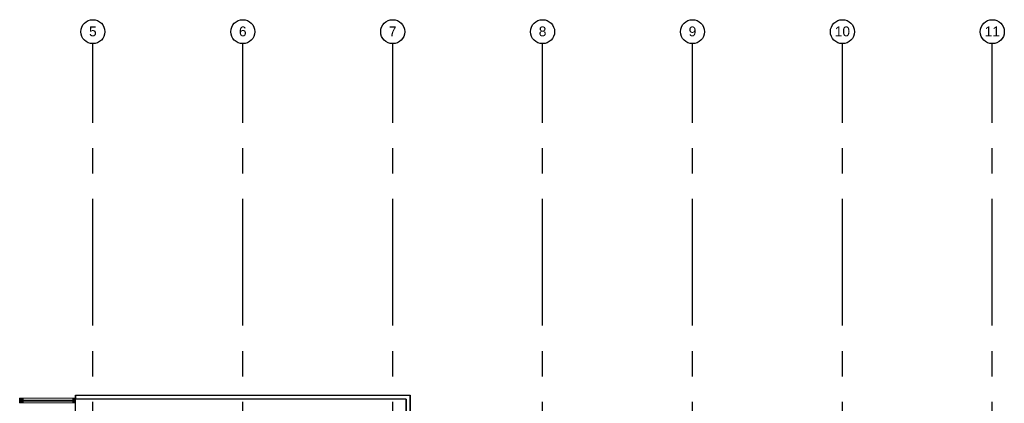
# Model space of a CAD drawing. Header units: millimetres. Extents: x -5940 to 121280, y -35718 to 26615.
# Tile 12 of 51: x 13170 to 37800, y 17013 to 26615. Entities that reach past the tile are written whole.
import ezdxf

# ---------------------------------------------------------------- set-up
doc = ezdxf.new("R2010")
doc.units = ezdxf.units.MM
doc.header["$LTSCALE"] = 100
doc.linetypes.add('CENTER', pattern=[50.8, 31.75, -6.35, 6.35, -6.35])
for name, color, linetype in [('AL21----_BUITENWAND', 3, 'Continuous'), ('AL31----_BUITENKOZIJN', 1, 'Continuous'), ('BL$7----_STRAMIEN', 8, 'Continuous')]:
    doc.layers.add(name, color=color, linetype=linetype)
doc.styles.add('Arial_4', font='arial.ttf', dxfattribs={"height": 245.883234})

# ---------------------------------------------------------------- blocks, each defined once
blk = doc.blocks.new('Rectangular Mullion - 31_CWM_067x114-7812031-_--_100 begane grond')
at = {"linetype": 'ByBlock', "lineweight": -2}
blk.add_hatch(color=0, dxfattribs=at).paths.add_polyline_path([(0, 0), (0, -114), (-67, -114), (-67, 0)], flags=0)
at = {"color": 0, "linetype": 'ByBlock', "lineweight": -2}
for p, q in [((-67, 0), (0, 0)), ((-67, -114), (-67, 0)), ((0, 0), (0, -114)), ((0, -114), (-67, -114))]:
    blk.add_line(p, q, dxfattribs=at)
blk = doc.blocks.new('System Panel - 31_CWP_glas_2-7913180-_--_100 begane grond')
at = {"linetype": 'ByBlock', "lineweight": -2}
blk.add_hatch(color=0, dxfattribs=at).paths.add_polyline_path([(622, 45), (622, 69), (-622, 69), (-622, 45)], flags=0)
at = {"color": 0, "linetype": 'ByBlock', "lineweight": -2}
for p, q in [((622, 69), (-622, 69)), ((-622, 69), (-622, 45)), ((-622, 45), (622, 45)), ((622, 45), (622, 69))]:
    blk.add_line(p, q, dxfattribs=at)
blk = doc.blocks.new('Rectangular Mullion - 31_CWM_067x114-7913178-_--_100 begane grond')
at = {"color": 0, "linetype": 'ByBlock', "lineweight": -2}
for p, q in [((17652, 48854), (16409, 48854)), ((17652, 48740), (16409, 48740))]:
    blk.add_line(p, q, dxfattribs=at)
blk = doc.blocks.new('Rectangular Mullion - 31_CWM_088x114-V6-_--_100 begane grond')
at = {"linetype": 'ByBlock', "lineweight": -2}
blk.add_hatch(color=0, dxfattribs=at).paths.add_polyline_path([(44, 0), (44, -114), (-44, -114), (-44, 0)], flags=0)
at = {"color": 0, "linetype": 'ByBlock', "lineweight": -2}
for p, q in [((-44, 0), (44, 0)), ((-44, -114), (-44, 0)), ((44, 0), (44, -114)), ((44, -114), (-44, -114))]:
    blk.add_line(p, q, dxfattribs=at)
blk = doc.blocks.new('Grid - r_3_0mm-7309776-_--_100 begane grond')
at = {"color": 0, "linetype": 'ByBlock', "lineweight": -2}
blk.add_circle((0, 0), 3, dxfattribs=at)

msp = doc.modelspace()

# ---------------------------------------------------------------- linework, layer by layer
at = {"layer": 'AL21----_BUITENWAND', "lineweight": 35}
for p, q in [((14565, 17220), (14565, 17120)), ((22835, 17120), (22835, 16670)), ((22935, 16570), (22935, 17220))]:
    msp.add_line(p, q, dxfattribs=at)
at = {"layer": 'AL21----_BUITENWAND'}
for points in [[(14565, 16786), (14565, 17220)], [(14565, 17220), (22935, 17220)], [(22835, 17120), (14565, 17120)]]:
    msp.add_lwpolyline(points, dxfattribs=at)
at = {"layer": 'BL$7----_STRAMIEN', "linetype": 'CENTER'}
for p, q in [((15000, 25615), (15000, 26015)), ((18750, 25615), (18750, 26015)), ((22500, 25615), (22500, 26015)), ((26250, 25615), (26250, 26015)), ((30000, 25615), (30000, 26015)), ((33750, 25615), (33750, 26015)), ((37500, 25615), (37500, 26015)), ((15000, -6443), (15000, 25615)), ((18750, -6443), (18750, 25615)), ((22500, -6443), (22500, 25615)), ((26250, -6443), (26250, 25615)), ((30000, -6443), (30000, 25615)), ((33750, -6443), (33750, 25615)), ((37500, -6443), (37500, 25615))]:
    msp.add_line(p, q, dxfattribs=at)

# ---------------------------------------------------------------- block references
at = {"layer": 'AL31----_BUITENKOZIJN', "lineweight": 13, "extrusion": (0, 0, -1), "rotation": 180}
for name, p in [('Rectangular Mullion - 31_CWM_088x114-V6-_--_100 begane grond', (-13210, 17026)), ('Rectangular Mullion - 31_CWM_067x114-7812031-_--_100 begane grond', (-14565, 17026))]:
    msp.add_blockref(name, p, dxfattribs=at)
at = {"layer": 'AL31----_BUITENKOZIJN', "lineweight": 13}
for name, p in [('Rectangular Mullion - 31_CWM_067x114-7913178-_--_100 begane grond', (-3154, -31714)), ('System Panel - 31_CWP_glas_2-7913180-_--_100 begane grond', (13876, 17026))]:
    msp.add_blockref(name, p, dxfattribs=at)
at = {"layer": 'BL$7----_STRAMIEN', "xscale": 99.99999999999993, "yscale": 99.99999999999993, "zscale": 99.99999999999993}
for p in [(15000, 26315), (18750, 26315), (22500, 26315), (26250, 26315), (30000, 26315), (33750, 26315), (37500, 26315)]:
    msp.add_blockref('Grid - r_3_0mm-7309776-_--_100 begane grond', p, dxfattribs=at)

# ---------------------------------------------------------------- texts
at = {"layer": 'BL$7----_STRAMIEN', "lineweight": 9, "attachment_point": 2, "line_spacing_factor": 0.938532, "style": 'Arial_4'}
for s, insert, char_height, width in [('5', (15000, 26445), 246, 228), ('6', (18750, 26445), 246, 228), ('7', (22500, 26445), 246, 228), ('8', (26250, 26445), 246, 228), ('9', (30000, 26445), 246, 228), ('10', (33750, 26445), 245.9, 456), ('11', (37500, 26445), 245.9, 456)]:
    msp.add_mtext(s, dxfattribs=dict(at, insert=insert, char_height=char_height, width=width))

doc.saveas('drawing.dxf')
